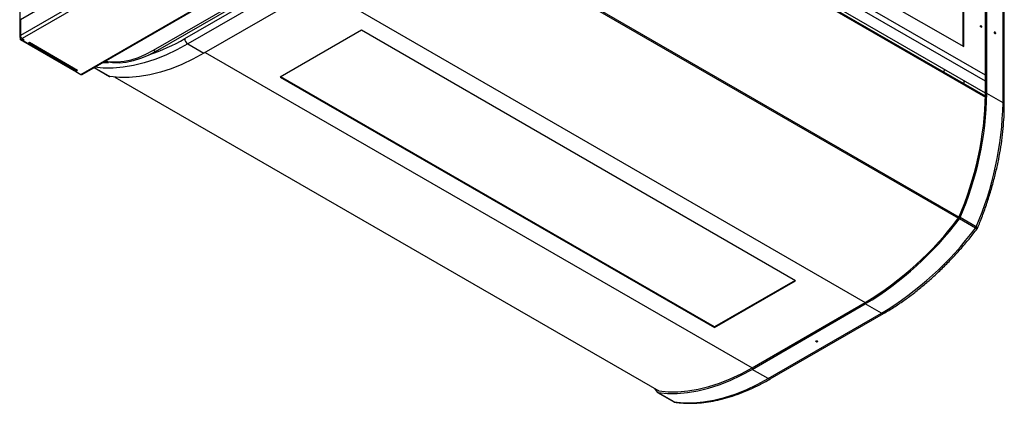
# Model space of a CAD drawing. Header units: millimetres. Extents: x 87 to 346, y 25 to 261.
# Tile 3 of 12: x 246 to 327, y 29 to 60. Entities that reach past the tile are written whole.
import ezdxf

# ---------------------------------------------------------------- set-up
doc = ezdxf.new("R2010")
doc.units = ezdxf.units.MM

msp = doc.modelspace()

# ---------------------------------------------------------------- linework, layer by layer
at = {"color": 7, "linetype": 'Continuous', "lineweight": 25}
for p, q in [((245.749, 87.451), (245.749, 58.812)), ((325.3, 53.929), (280.27, 79.924)), ((325.3, 54.18), (280.272, 80.174)), ((271.348, 74.977), (245.807, 60.233)), ((271.348, 73.671), (245.807, 58.926)), ((271.489, 73.426), (245.949, 58.681)), ((250.785, 55.726), (276.609, 70.633)), ((250.885, 55.716), (276.709, 70.624)), ((307.728, 67.129), (323.526, 58.009)), ((256.768, 57.71), (270.91, 65.874)), ((256.937, 57.612), (271.079, 65.776)), ((325.413, 54.135), (325.413, 64.914)), ((325.3, 54.07), (325.3, 64.848)), ((326.743, 53.368), (326.743, 64.146)), ((259.341, 58.673), (268.675, 64.061)), ((268.93, 63.62), (259.596, 58.232)), ((326.848, 53.221), (326.848, 63.999)), ((270.259, 62.853), (260.925, 57.465)), ((323.427, 62.901), (323.427, 58.067)), ((323.526, 58.009), (323.526, 62.958)), ((245.807, 60.233), (245.807, 58.926)), ((273.894, 59.359), (267.204, 55.497)), ((309.66, 38.712), (273.894, 59.359)), ((245.807, 58.894), (245.81, 58.895)), ((245.807, 58.73), (245.864, 58.763)), ((245.807, 58.567), (245.807, 58.73)), ((245.807, 58.567), (245.949, 58.649)), ((250.616, 55.791), (245.807, 58.567)), ((245.949, 58.681), (246.119, 58.583)), ((245.949, 58.649), (245.949, 58.681)), ((245.977, 58.632), (245.949, 58.649)), ((245.977, 58.502), (245.977, 58.665)), ((245.977, 58.502), (246.119, 58.583)), ((246.401, 58.257), (245.977, 58.502)), ((326.085, 59.084), (326.092, 59.082)), ((246.543, 58.338), (246.401, 58.257)), ((246.484, 58.305), (250.402, 56.043)), ((246.543, 58.338), (246.536, 58.335)), ((250.502, 56.053), (246.543, 58.338)), ((246.543, 58.338), (246.543, 58.338)), ((256.768, 57.71), (256.937, 57.612)), ((259.596, 58.232), (260.925, 57.465)), ((250.361, 55.971), (250.361, 56.066)), ((250.503, 56.052), (250.361, 55.971)), ((250.361, 55.971), (250.785, 55.726)), ((250.502, 56.053), (250.503, 56.052)), ((251.877, 56.289), (253.148, 55.555)), ((321.891, 56.148), (321.867, 55.91)), ((253.573, 55.5), (298.385, 29.63)), ((267.204, 55.497), (302.969, 34.85)), ((302.969, 34.899), (267.246, 55.521)), ((323.518, 55.208), (323.518, 54.957)), ((326.743, 53.368), (325.413, 54.135)), ((324.477, 43.051), (323.148, 43.818)), ((324.532, 43.146), (323.203, 43.913)), ((309.617, 38.736), (302.969, 34.899)), ((302.969, 34.85), (309.66, 38.712)), ((306.067, 31.535), (315.401, 36.924)), ((306.067, 31.405), (315.401, 36.793)), ((315.401, 36.793), (315.401, 36.924)), ((316.73, 36.026), (315.401, 36.793)), ((307.396, 30.637), (316.73, 36.026)), ((307.576, 30.62), (316.91, 36.008)), ((302.969, 34.899), (302.969, 34.85)), ((307.396, 30.637), (306.067, 31.405)), ((298.028, 29.836), (298.265, 29.517)), ((298.289, 29.496), (299.619, 28.728)), ((299.649, 28.718), (298.32, 29.485)), ((299.649, 28.718), (299.735, 28.69))]:
    msp.add_line(p, q, dxfattribs=at)
at = {"color": 1, "linetype": 'Continuous', "lineweight": 25}
for p, q in [((325.3, 55.649), (280.272, 81.644)), ((325.3, 55.159), (280.272, 81.154)), ((280.269, 79.841), (325.299, 53.845)), ((278.006, 69.878), (323.066, 43.866)), ((278.061, 69.973), (323.121, 43.961)), ((270.372, 62.918), (315.401, 36.924)), ((245.807, 58.926), (245.807, 58.894)), ((245.807, 58.894), (245.81, 58.892)), ((261.038, 57.53), (306.067, 31.535)), ((251.884, 56.292), (253.178, 55.545)), ((252.61, 56.712), (253.067, 56.709)), ((250.616, 55.791), (250.644, 55.808)), ((253.588, 55.498), (298.402, 29.628)), ((298.379, 29.631), (298.361, 29.641))]:
    msp.add_line(p, q, dxfattribs=at)
at = {"color": 7, "linetype": 'Continuous', "lineweight": 25, "flags": 128}
for points in [[(324.981, 59.643), (324.978, 59.624), (324.967, 59.612), (324.951, 59.609), (324.933, 59.615), (324.914, 59.63), (324.898, 59.652), (324.887, 59.676), (324.884, 59.7), (324.887, 59.719), (324.898, 59.731), (324.914, 59.734), (324.933, 59.728), (324.951, 59.713), (324.967, 59.691), (324.978, 59.667), (324.981, 59.643)], [(324.889, 59.713), (324.886, 59.696), (324.886, 59.694)], [(324.946, 59.613), (324.947, 59.613), (324.962, 59.616), (324.971, 59.627), (324.975, 59.644)], [(326.029, 59.169), (326.033, 59.189), (326.044, 59.201), (326.059, 59.204), (326.078, 59.197), (326.097, 59.182), (326.113, 59.161), (326.123, 59.136), (326.127, 59.113), (326.123, 59.093), (326.113, 59.081), (326.097, 59.078), (326.078, 59.085), (326.059, 59.1), (326.044, 59.121), (326.033, 59.145), (326.029, 59.169)], [(326.035, 59.183), (326.034, 59.183), (326.034, 59.182)], [(256.937, 57.612), (256.321, 57.287), (255.709, 57.027), (255.107, 56.833), (254.519, 56.708), (253.949, 56.651), (253.402, 56.664), (252.881, 56.747), (252.735, 56.784)], [(252.806, 56.824), (253.232, 56.762), (253.779, 56.749), (254.349, 56.806), (254.937, 56.931), (255.54, 57.125), (256.151, 57.385), (256.768, 57.71)], [(260.925, 57.465), (260.019, 56.974), (259.116, 56.549), (258.22, 56.193), (257.335, 55.907), (256.463, 55.691), (255.608, 55.546), (254.774, 55.473), (253.963, 55.473), (253.178, 55.545)], [(311.35, 33.687), (311.335, 33.7), (311.33, 33.715), (311.335, 33.73), (311.35, 33.743), (311.372, 33.752), (311.399, 33.755), (311.425, 33.752), (311.447, 33.743), (311.462, 33.73), (311.468, 33.715), (311.462, 33.7), (311.447, 33.687), (311.425, 33.678), (311.399, 33.675), (311.372, 33.678), (311.35, 33.687)], [(311.341, 33.733), (311.34, 33.732), (311.336, 33.718), (311.34, 33.704), (311.354, 33.692)], [(311.456, 33.733), (311.443, 33.744), (311.441, 33.745)], [(298.32, 29.485), (299.104, 29.413), (299.915, 29.414), (300.75, 29.486), (301.605, 29.631), (302.477, 29.847), (303.362, 30.134), (304.258, 30.49), (305.161, 30.914), (306.067, 31.405)], [(298.379, 29.631), (299.158, 29.559), (299.963, 29.56), (300.791, 29.632), (301.639, 29.775), (302.504, 29.99), (303.383, 30.274), (304.272, 30.627), (305.168, 31.048), (306.067, 31.535)], [(299.649, 28.718), (300.434, 28.646), (301.245, 28.646), (302.079, 28.719), (302.934, 28.863), (303.806, 29.079), (304.691, 29.366), (305.587, 29.722), (306.49, 30.147), (307.396, 30.637)]]:
    msp.add_lwpolyline(points, dxfattribs=at)
at = {"color": 1, "linetype": 'Continuous', "lineweight": 25, "flags": 128}
for points in [[(324.975, 59.644), (324.971, 59.666), (324.962, 59.688), (324.947, 59.708), (324.93, 59.722), (324.913, 59.727), (324.899, 59.725), (324.889, 59.714), (324.889, 59.713)], [(326.092, 59.082), (326.093, 59.082), (326.107, 59.085), (326.117, 59.096), (326.12, 59.114), (326.117, 59.135), (326.107, 59.158), (326.093, 59.177), (326.076, 59.191), (326.059, 59.197), (326.044, 59.194), (326.035, 59.183)], [(259.596, 58.232), (258.69, 57.741), (257.787, 57.317), (256.891, 56.961), (256.006, 56.674), (255.134, 56.458), (254.279, 56.314), (253.444, 56.241), (252.633, 56.241), (251.905, 56.305)], [(311.354, 33.692), (311.374, 33.684), (311.399, 33.682), (311.423, 33.684), (311.443, 33.692), (311.457, 33.704), (311.462, 33.718), (311.457, 33.732), (311.456, 33.733)]]:
    msp.add_lwpolyline(points, dxfattribs=at)
at = {"color": 7, "linetype": 'Continuous', "lineweight": 25}
for centre, radius, start, end in [((245.838, 58.812), 0.0873, 110.78435, 249.21565), ((246.114, 58.94), 0.307, 182.60604, 237.39347), ((259.894, 58.698), 0.553, 182.60569, 237.39431), ((250.444, 56.134), 0.101, 245.69203, 305.61663), ((250.748, 56.038), 0.28, 241.75225, 266.03773), ((250.844, 55.808), 0.101, 234.38537, 294.30369), ((253.189, 55.628), 0.0837, 240.21784, 262.3481), ((298.188, 54.625), 27.118, 336.76496, 358.8283), ((298.09, 54.694), 27.329, 336.76496, 358.82831), ((299.42, 53.927), 27.329, 336.76496, 358.82831), ((301.239, 60.265), 27.301, 301.24614, 323.15859), ((301.129, 60.315), 27.513, 301.24613, 323.15859), ((322.98, 43.979), 0.137, 322.37061, 337.62556), ((322.822, 44.07), 0.411, 322.37694, 337.62306), ((302.459, 59.548), 27.513, 301.24613, 323.15859), ((324.151, 43.302), 0.411, 322.37694, 337.62306), ((298.331, 29.567), 0.0824, 217.51468, 262.47457), ((298.383, 29.658), 0.0275, 217.52056, 262.48018), ((299.66, 28.801), 0.0837, 240.21784, 262.3481)]:
    msp.add_arc(centre, radius, start, end, dxfattribs=at)
at = {"color": 1, "linetype": 'Continuous', "lineweight": 25}
for centre, radius, start, end in [((251.168, 72.625), 16.17, 288.87407, 300.36413), ((326.668, 53.203), 0.181, 5.71108, 65.62384), ((316.836, 36.173), 0.181, 234.38418, 294.29037), ((307.502, 30.785), 0.181, 234.3828, 294.30613)]:
    msp.add_arc(centre, radius, start, end, dxfattribs=at)
at = {"color": 7, "linetype": 'Continuous', "lineweight": 25}
for points, knots in [([(324.887, 59.694), (324.886, 59.697), (324.886, 59.707), (324.89, 59.718), (324.898, 59.724), (324.91, 59.726), (324.925, 59.719), (324.941, 59.707), (324.955, 59.688), (324.965, 59.667), (324.969, 59.65), (324.969, 59.642), (324.969, 59.641)], [0, 0, 0, 0, 0.055956, 0.167218, 0.281821, 0.401154, 0.508451, 0.621872, 0.736066, 0.851523, 0.966638, 1, 1, 1, 1]), ([(324.899, 59.653), (324.897, 59.657), (324.891, 59.667), (324.887, 59.682), (324.887, 59.691), (324.887, 59.694)], [0, 0, 0, 0, 0.257029, 0.751867, 1, 1, 1, 1]), ([(326.128, 59.098), (326.128, 59.099), (326.13, 59.105), (326.129, 59.123), (326.121, 59.149), (326.106, 59.175), (326.087, 59.195), (326.066, 59.207), (326.047, 59.209), (326.031, 59.203), (326.019, 59.188), (326.018, 59.174), (326.017, 59.166)], [0, 0, 0, 0, 0.0072533, 0.118189, 0.2347678, 0.3509864, 0.4670873, 0.5849656, 0.6903228, 0.786749, 0.8871001, 1, 1, 1, 1]), ([(326.031, 59.166), (326.032, 59.172), (326.032, 59.179), (326.034, 59.182), (326.035, 59.183)], [0, 0, 0, 0, 0.855268, 1, 1, 1, 1]), ([(324.653, 43.05), (324.717, 43.209), (324.923, 43.714), (325.24, 44.571), (325.591, 45.618), (325.901, 46.663), (326.168, 47.702), (326.392, 48.734), (326.573, 49.754), (326.71, 50.759), (326.802, 51.747), (326.843, 52.566), (326.847, 53.051), (326.848, 53.221)], [0, 0, 0, 0, 0.045641, 0.145606, 0.245594, 0.3456, 0.445628, 0.545681, 0.64576, 0.745866, 0.846001, 0.946164, 1, 1, 1, 1]), ([(316.91, 36.008), (317.054, 36.092), (317.469, 36.336), (318.155, 36.779), (318.964, 37.352), (319.767, 37.972), (320.56, 38.638), (321.341, 39.348), (322.108, 40.099), (322.858, 40.889), (323.59, 41.716), (324.175, 42.422), (324.513, 42.856), (324.62, 42.994)], [0, 0, 0, 0, 0.052781, 0.152916, 0.25304, 0.353145, 0.453227, 0.553287, 0.653325, 0.753341, 0.853338, 0.953318, 1, 1, 1, 1]), ([(324.618, 42.996), (324.624, 43.001), (324.64, 43.016), (324.646, 43.038), (324.649, 43.051)], [0, 0, 0, 0, 0.365101, 1, 1, 1, 1]), ([(311.441, 33.744), (311.444, 33.742), (311.453, 33.738), (311.46, 33.729), (311.462, 33.719), (311.457, 33.708), (311.444, 33.698), (311.425, 33.69), (311.402, 33.687), (311.378, 33.689), (311.362, 33.694), (311.355, 33.698), (311.353, 33.699)], [0, 0, 0, 0, 0.055952, 0.167206, 0.281812, 0.40114, 0.508425, 0.621842, 0.73604, 0.851491, 0.966609, 1, 1, 1, 1]), ([(311.399, 33.753), (311.403, 33.753), (311.415, 33.753), (311.431, 33.75), (311.439, 33.745), (311.441, 33.744)], [0, 0, 0, 0, 0.257065, 0.751864, 1, 1, 1, 1]), ([(299.735, 28.689), (299.846, 28.675), (300.191, 28.63), (300.786, 28.598), (301.527, 28.614), (302.286, 28.689), (303.061, 28.822), (303.849, 29.012), (304.648, 29.26), (305.455, 29.564), (306.268, 29.923), (306.976, 30.28), (307.412, 30.527), (307.576, 30.62)], [0, 0, 0, 0, 0.046645, 0.145203, 0.243934, 0.342906, 0.442092, 0.541453, 0.640949, 0.740542, 0.840199, 0.939892, 1, 1, 1, 1]), ([(299.621, 28.733), (299.636, 28.722), (299.669, 28.699), (299.71, 28.696), (299.733, 28.694)], [0, 0, 0, 0, 0.445596, 1, 1, 1, 1])]:
    msp.add_open_spline(points, degree=3, knots=knots, dxfattribs=at)
at = {"color": 1, "linetype": 'Continuous', "lineweight": 25}
for points, knots in [([(324.619, 42.995), (324.615, 42.993), (324.606, 42.988), (324.556, 43.008), (324.504, 43.036), (324.477, 43.051)], [0, 0, 0, 0, 0.302848, 0.650522, 1, 1, 1, 1]), ([(324.651, 43.051), (324.651, 43.055), (324.651, 43.065), (324.609, 43.099), (324.558, 43.13), (324.532, 43.146)], [0, 0, 0, 0, 0.302829, 0.650512, 1, 1, 1, 1])]:
    msp.add_open_spline(points, degree=3, knots=knots, dxfattribs=at)

doc.saveas('drawing.dxf')
